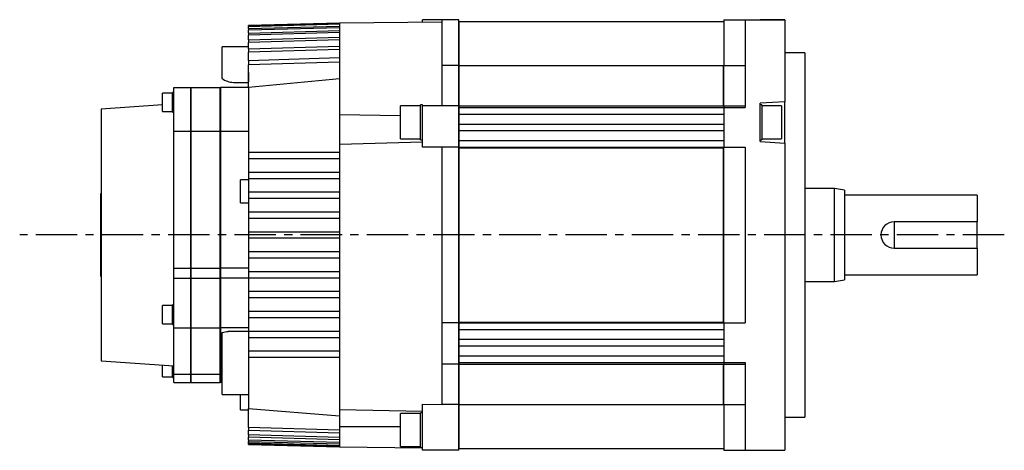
# Model space of a CAD drawing. Extents: x -443 to 632, y -303 to 271.
# Tile 3 of 4: x -231 to 66, y 141 to 271. Entities that reach past the tile are written whole.
import ezdxf

# ---------------------------------------------------------------- set-up
doc = ezdxf.new("R2010")
doc.units = 0
doc.linetypes.add('CENTER', pattern=[2, 1.25, -0.25, 0.25, -0.25])
doc.layers.add('CENTER', color=6, linetype='CENTER')
doc.layers.add('OUTLINE', color=7, linetype='CONTINUOUS')

msp = doc.modelspace()

# ---------------------------------------------------------------- linework, layer by layer
at = {"layer": 'CENTER', "ltscale": 10}
msp.add_line((66.24, 205.7), (-231.1, 205.7), dxfattribs=at)
at = {"layer": 'OUTLINE'}
for p, q in [((-109.5, 269.94), (-109.5, 270.7)), ((-103.5, 270.7), (-109.5, 270.7)), ((-103.5, 256.82), (-103.5, 270.7)), ((-98.5, 270.7), (-103.5, 270.7)), ((-98.5, 256.82), (-98.5, 270.7)), ((-18.5, 270.7), (-18.5, 256.82)), ((-18.5, 270.7), (-12, 270.7)), ((-12, 270.7), (-12, 247.95)), ((-12, 270.7), (0, 270.7)), ((0, 270.7), (-7.5, 270.7)), ((0, 270.7), (0, 247.95)), ((-134.5, 269.7), (-162, 268.98)), ((-134.5, 269.69), (-162, 268.97)), ((-162, 268.78), (-134.5, 269.5)), ((-134.5, 269.31), (-162, 268.59)), ((-162, 268.98), (-162, 268.97)), ((-162, 268.78), (-162, 268.97)), ((-162, 268.78), (-162, 268.59)), ((-162, 268.01), (-134.5, 268.74)), ((-162, 268.01), (-162, 268.59)), ((-162, 267.63), (-134.5, 268.36)), ((-162, 268.01), (-162, 267.63)), ((-162, 266.65), (-162, 267.63)), ((-103.5, 270), (-134.5, 269.7)), ((-134.5, 269.7), (-134.5, 269.69)), ((-134.5, 269.69), (-134.5, 269.5)), ((-134.5, 269.5), (-134.5, 269.31)), ((-134.5, 269.31), (-134.5, 268.74)), ((-134.5, 268.74), (-134.5, 268.36)), ((-134.5, 268.36), (-134.5, 267.4)), ((-98.4, 269), (-98.5, 269)), ((-98.4, 256.85), (-98.4, 270.2)), ((-98.4, 270.2), (-18.5, 270.2)), ((-162, 266.65), (-134.5, 267.4)), ((-134.5, 266.81), (-162, 266.06)), ((-162, 266.65), (-162, 266.06)), ((-162, 264.65), (-162, 266.06)), ((-162, 264.65), (-134.5, 265.42)), ((-162, 264.65), (-162, 263.83)), ((-134.5, 267.4), (-134.5, 266.81)), ((-134.5, 266.81), (-134.5, 265.42)), ((-134.5, 265.42), (-134.5, 264.61)), ((-170, 262.48), (-170, 262.49)), ((-162, 262.49), (-170, 262.49)), ((-170, 256.48), (-170, 262.48)), ((-134.5, 264.61), (-162, 263.83)), ((-162, 261.94), (-162, 263.83)), ((-162, 261.94), (-134.5, 262.75)), ((-162, 261.94), (-162, 260.86)), ((-134.5, 261.69), (-162, 260.86)), ((-134.5, 264.61), (-134.5, 262.75)), ((-134.5, 262.75), (-134.5, 261.69)), ((-134.5, 261.69), (-134.5, 259.28)), ((-162, 258.42), (-162, 260.86)), ((-162, 258.42), (-134.5, 259.28)), ((-134.5, 259.28), (-134.5, 257.92)), ((6, 260.7), (0, 260.7)), ((6, 260.7), (6, 150.7)), ((-170, 253.5), (-170, 256.48)), ((-162, 258.42), (-162, 257.03)), ((-134.5, 257.92), (-162, 257.03)), ((-162, 250.36), (-162, 257.03)), ((-134.5, 257.92), (-134.5, 242.05)), ((-98.5, 256.82), (-103.5, 256.82)), ((-103.5, 244.7), (-103.5, 256.82)), ((-98.5, 244.7), (-98.5, 256.82)), ((-98.4, 244.66), (-98.4, 256.85)), ((-98.4, 256.85), (-18.6, 256.85)), ((-18.6, 244.66), (-18.6, 256.85)), ((-18.5, 244.7), (-18.5, 256.82)), ((-18.5, 256.82), (-12, 256.82)), ((-170, 252.94), (-170, 253.5)), ((-162, 254.72), (-162, 251.95)), ((-162, 250.36), (-134.5, 252.93)), ((-18.5, 255.55), (-18.6, 255.55)), ((-184.5, 237), (-184.5, 250.2)), ((-184.5, 250.2), (-179.5, 250.2)), ((-179.5, 250.2), (-179.5, 237)), ((-179.4, 250.2), (-179.4, 237)), ((-179.4, 250.2), (-170.6, 250.2)), ((-170.6, 237), (-170.6, 250.2)), ((-170.5, 250.2), (-170.5, 237)), ((-162, 250.2), (-170.5, 250.2)), ((-166.54, 251.75), (-162, 251.75)), ((-162, 250.36), (-162, 230.7)), ((-187.95, 245.77), (-187.95, 248.52)), ((-184.95, 248.52), (-187.95, 248.52)), ((-184.95, 245.77), (-184.95, 248.72)), ((-184.5, 248.72), (-184.95, 248.72)), ((-12, 247.95), (-12, 244.2)), ((0, 247.95), (0, 245.95)), ((-187.95, 244.96), (-206.5, 243.7)), ((-187.95, 243.02), (-187.95, 245.77)), ((-184.95, 242.82), (-184.95, 245.77)), ((-179.4, 246.2), (-179.5, 246.2)), ((-170.5, 246.2), (-170.6, 246.2)), ((-116.1, 234.7), (-116.1, 244.7)), ((-110.1, 244.7), (-116.1, 244.7)), ((-110.1, 234.45), (-110.1, 244.95)), ((-109.5, 244.95), (-110.1, 244.95)), ((-109.5, 244.7), (-109.5, 244.95)), ((-109.5, 232.2), (-109.5, 244.7)), ((-98.5, 244.7), (-109.5, 244.7)), ((-98.5, 232.2), (-98.5, 244.7)), ((-98.4, 244.2), (-98.4, 244.66)), ((-98.4, 244.66), (-18.6, 244.66)), ((-98.4, 242.2), (-98.4, 244.2)), ((-98.4, 244.2), (-18.5, 244.2)), ((-18.5, 244.71), (-18.6, 244.71)), ((-18.5, 244.7), (-18.5, 244.2)), ((-18.5, 244.7), (-12, 244.7)), ((-18.5, 244.2), (-18.5, 232.2)), ((-18.5, 244.2), (-12, 244.2)), ((0, 245.95), (-7.5, 245.45)), ((-7.5, 233.95), (-7.5, 245.45)), ((-7, 244.95), (-7.5, 244.95)), ((-7, 244.95), (-7, 234.45)), ((-1, 244.7), (-7, 244.7)), ((-1, 244.7), (-1, 234.7)), ((0, 233.45), (0, 245.95)), ((-206.5, 243.7), (-206.5, 167.7)), ((-187.95, 243.02), (-184.95, 243.02)), ((-184.95, 242.82), (-184.5, 242.82)), ((-134.5, 242.05), (-134.5, 233.13)), ((-134.5, 242.05), (-116.1, 241.77)), ((-98.4, 239.2), (-98.4, 242.2)), ((-98.4, 242.2), (-18.5, 242.2)), ((-98.4, 237.2), (-98.4, 239.2)), ((-98.4, 239.2), (-18.5, 239.2)), ((-184.5, 195.7), (-184.5, 237)), ((-184.5, 237), (-179.5, 237)), ((-179.5, 237), (-179.5, 195.7)), ((-179.4, 237), (-179.4, 195.7)), ((-179.4, 237), (-170.6, 237)), ((-170.6, 195.7), (-170.6, 237)), ((-170.5, 237), (-170.5, 195.7)), ((-170.5, 237), (-162, 237)), ((-98.4, 234.2), (-98.4, 237.2)), ((-98.4, 237.2), (-18.5, 237.2)), ((-134.5, 233.13), (-109.5, 233.81)), ((-134.5, 233.13), (-134.5, 230.7)), ((-116.1, 234.7), (-110.1, 234.7)), ((-110.1, 234.45), (-109.5, 234.45)), ((-98.5, 232.2), (-109.5, 232.2)), ((-103.5, 179.2), (-103.5, 232.2)), ((-98.5, 179.2), (-98.5, 232.2)), ((-98.4, 232.2), (-98.4, 234.2)), ((-98.4, 234.2), (-18.5, 234.2)), ((-98.4, 231.99), (-98.4, 232.2)), ((-98.4, 232.2), (-18.5, 232.2)), ((-98.4, 179.4), (-98.4, 231.99)), ((-98.4, 231.99), (-18.6, 231.99)), ((-18.6, 179.4), (-18.6, 231.99)), ((-18.5, 231.96), (-18.6, 231.96)), ((-18.5, 231.99), (-18.5, 232.2)), ((-18.5, 232.2), (-12, 232.2)), ((-18.5, 179.4), (-18.5, 231.99)), ((-12, 232.2), (-12, 179.2)), ((-7.5, 234.45), (-7, 234.45)), ((-7.5, 233.95), (0, 233.45)), ((-7, 234.7), (-1, 234.7)), ((0, 233.45), (0, 163.45)), ((-162, 230.7), (-162, 228.7)), ((-162, 230.7), (-134.5, 230.7)), ((-134.5, 230.7), (-134.5, 228.7)), ((-162, 228.7), (-162, 224.7)), ((-134.5, 228.7), (-162, 228.7)), ((-134.5, 228.7), (-134.5, 224.7)), ((-162, 224.7), (-162, 222.7)), ((-162, 224.7), (-134.5, 224.7)), ((-134.5, 224.7), (-134.5, 222.7)), ((-164.38, 215.4), (-164.38, 222.4)), ((-162, 222.4), (-164.38, 222.4)), ((-162, 222.7), (-162, 218.7)), ((-134.5, 222.7), (-162, 222.7)), ((-134.5, 222.7), (-134.5, 218.7)), ((-206.6, 218.2), (-206.5, 218.2)), ((-206.6, 193.2), (-206.6, 218.2)), ((-162, 218.7), (-162, 216.7)), ((-162, 218.7), (-134.5, 218.7)), ((-134.5, 218.7), (-134.5, 216.7)), ((15, 219.7), (6, 219.7)), ((15, 191.7), (15, 219.7)), ((18, 219.2), (15, 219.7)), ((18, 219.2), (18, 192.2)), ((58, 217.7), (18, 217.7)), ((58, 217.7), (58, 209.7)), ((-164.38, 215.4), (-162, 215.4)), ((-162, 216.7), (-162, 212.7)), ((-134.5, 216.7), (-162, 216.7)), ((-134.5, 216.7), (-134.5, 212.7)), ((-162, 212.7), (-162, 210.7)), ((-162, 212.7), (-134.5, 212.7)), ((-134.5, 212.7), (-134.5, 210.7)), ((-162, 210.7), (-162, 206.7)), ((-134.5, 210.7), (-162, 210.7)), ((-134.5, 210.7), (-134.5, 206.7)), ((33, 209.7), (33, 201.7)), ((58, 209.7), (33, 209.7)), ((58, 201.7), (58, 209.7)), ((-162, 206.7), (-162, 204.7)), ((-162, 206.7), (-134.5, 206.7)), ((-134.5, 206.7), (-134.5, 204.7)), ((-162, 204.7), (-162, 200.7)), ((-134.5, 204.7), (-162, 204.7)), ((-134.5, 204.7), (-134.5, 200.7)), ((-162, 200.7), (-134.5, 200.7)), ((-162, 200.7), (-162, 198.7)), ((-134.5, 200.7), (-134.5, 198.7)), ((33, 201.7), (58, 201.7)), ((58, 201.7), (58, 193.7)), ((-162, 198.7), (-162, 194.7)), ((-134.5, 198.7), (-162, 198.7)), ((-134.5, 198.7), (-134.5, 194.7)), ((-184.5, 192.7), (-184.5, 195.7)), ((-184.5, 195.7), (-179.5, 195.7)), ((-179.5, 195.7), (-179.5, 192.7)), ((-179.4, 195.7), (-179.4, 192.7)), ((-179.4, 195.7), (-170.6, 195.7)), ((-170.6, 192.7), (-170.6, 195.7)), ((-170.5, 195.7), (-170.5, 192.7)), ((-162, 195.7), (-170.5, 195.7)), ((-162, 194.7), (-162, 192.7)), ((-162, 194.7), (-134.5, 194.7)), ((-134.5, 194.7), (-134.5, 192.7)), ((18, 193.7), (58, 193.7)), ((-206.6, 193.2), (-206.5, 193.2)), ((-184.5, 177.7), (-184.5, 192.7)), ((-184.5, 192.7), (-179.5, 192.7)), ((-179.5, 192.7), (-179.5, 177.7)), ((-179.4, 192.7), (-179.4, 177.7)), ((-179.4, 192.7), (-170.6, 192.7)), ((-170.6, 177.7), (-170.6, 192.7)), ((-170.5, 192.7), (-170.5, 177.7)), ((-162, 192.7), (-170.5, 192.7)), ((-162, 192.7), (-162, 188.7)), ((-134.5, 192.7), (-162, 192.7)), ((-134.5, 192.7), (-134.5, 188.7)), ((6, 191.7), (15, 191.7)), ((15, 191.7), (18, 192.2)), ((-162, 188.7), (-162, 186.7)), ((-162, 188.7), (-134.5, 188.7)), ((-134.5, 188.7), (-134.5, 186.7)), ((-187.95, 178.87), (-187.95, 184.37)), ((-184.95, 184.37), (-187.95, 184.37)), ((-184.95, 178.67), (-184.95, 184.57)), ((-184.5, 184.57), (-184.95, 184.57)), ((-162, 186.7), (-162, 182.7)), ((-134.5, 186.7), (-162, 186.7)), ((-134.5, 186.7), (-134.5, 182.7)), ((-162, 182.7), (-162, 180.7)), ((-162, 182.7), (-134.5, 182.7)), ((-134.5, 182.7), (-134.5, 180.7)), ((-187.95, 178.87), (-184.95, 178.87)), ((-184.95, 178.67), (-184.5, 178.67)), ((-162, 180.7), (-162, 176.7)), ((-134.5, 180.7), (-162, 180.7)), ((-134.5, 180.7), (-134.5, 176.7)), ((-103.5, 166.7), (-103.5, 179.2)), ((-98.5, 179.2), (-103.5, 179.2)), ((-98.5, 166.7), (-98.5, 179.2)), ((-98.4, 179.2), (-98.4, 179.4)), ((-98.4, 179.4), (-18.6, 179.4)), ((-98.4, 177.2), (-98.4, 179.2)), ((-98.4, 179.2), (-18.5, 179.2)), ((-18.5, 179.44), (-18.6, 179.44)), ((-18.5, 179.2), (-18.5, 179.4)), ((-18.5, 179.2), (-12, 179.2)), ((-18.5, 179.2), (-18.5, 167.2)), ((-184.5, 163.7), (-184.5, 177.7)), ((-184.5, 177.7), (-179.5, 177.7)), ((-179.5, 177.7), (-179.5, 163.7)), ((-179.4, 177.7), (-179.4, 163.7)), ((-179.4, 177.7), (-170.6, 177.7)), ((-170.6, 163.7), (-170.6, 177.7)), ((-170.5, 177.7), (-170.5, 163.7)), ((-162, 177.7), (-170.5, 177.7)), ((-170, 176.26), (-168.51, 176.53)), ((-170, 175.97), (-170, 176.26)), ((-170, 173.01), (-170, 175.97)), ((-168.51, 176.53), (-168.11, 176.54)), ((-162, 176.54), (-168.11, 176.54)), ((-162, 176.7), (-162, 174.7)), ((-162, 176.7), (-134.5, 176.7)), ((-134.5, 176.7), (-134.5, 174.7)), ((-98.4, 174.2), (-98.4, 177.2)), ((-98.4, 177.2), (-18.5, 177.2)), ((-170, 157.89), (-170, 173.01)), ((-162, 174.7), (-162, 170.7)), ((-134.5, 174.7), (-162, 174.7)), ((-134.5, 174.7), (-134.5, 170.7)), ((-98.4, 172.2), (-98.4, 174.2)), ((-98.4, 174.2), (-18.5, 174.2)), ((-162, 170.7), (-162, 168.7)), ((-162, 170.7), (-134.5, 170.7)), ((-134.5, 170.7), (-134.5, 168.7)), ((-98.4, 169.2), (-98.4, 172.2)), ((-98.4, 172.2), (-18.5, 172.2)), ((-206.5, 167.7), (-184.5, 166.2)), ((-162, 168.7), (-162, 153.36)), ((-134.5, 168.7), (-162, 168.7)), ((-134.5, 168.7), (-134.5, 153.02)), ((-103.5, 154.57), (-103.5, 166.7)), ((-98.5, 166.7), (-103.5, 166.7)), ((-98.5, 154.57), (-98.5, 166.7)), ((-98.4, 167.2), (-98.4, 169.2)), ((-98.4, 169.2), (-18.5, 169.2)), ((-98.4, 166.73), (-98.4, 167.2)), ((-98.4, 167.2), (-18.5, 167.2)), ((-98.4, 154.55), (-98.4, 166.73)), ((-98.4, 166.73), (-18.6, 166.73)), ((-18.6, 154.55), (-18.6, 166.73)), ((-18.5, 166.69), (-18.6, 166.69)), ((-18.5, 167.2), (-18.5, 166.7)), ((-18.5, 167.2), (-12, 167.2)), ((-18.5, 154.57), (-18.5, 166.7)), ((-18.5, 166.7), (-12, 166.7)), ((-12, 167.2), (-12, 163.45)), ((-187.95, 162.87), (-187.95, 166.43)), ((-184.95, 162.67), (-184.95, 166.23)), ((-184.5, 161.2), (-184.5, 163.7)), ((-184.5, 163.7), (-179.5, 163.7)), ((-179.5, 165.2), (-179.4, 165.2)), ((-179.5, 163.7), (-179.5, 161.2)), ((-179.4, 163.7), (-179.4, 161.2)), ((-179.4, 163.7), (-170.6, 163.7)), ((-170.6, 165.2), (-170.5, 165.2)), ((-170.6, 161.2), (-170.6, 163.7)), ((-170.5, 163.7), (-170.5, 161.2)), ((-170.5, 163.7), (-170, 163.7)), ((-187.95, 162.87), (-184.95, 162.87)), ((-184.95, 162.67), (-184.5, 162.67)), ((-184.5, 161.2), (-179.5, 161.2)), ((-179.4, 161.2), (-170.6, 161.2)), ((-170, 161.2), (-170.5, 161.2)), ((-12, 163.45), (-12, 140.7)), ((0, 163.45), (0, 140.7)), ((-170, 157.57), (-170, 157.89)), ((-170, 157.57), (-162, 157.57)), ((-164.38, 152.93), (-164.38, 157.57)), ((-109.5, 148.4), (-109.5, 154.65)), ((-109.5, 154.65), (-103.5, 154.57)), ((-18.5, 155.85), (-18.6, 155.85)), ((-164.38, 152.93), (-162, 152.93)), ((-162, 147.57), (-162, 153.36)), ((-162, 153.36), (-134.5, 151.15)), ((-134.5, 153.14), (-134.5, 147.87)), ((-134.5, 153.02), (-109.5, 152.47)), ((-116.1, 141.8), (-116.1, 151.8)), ((-110.1, 151.8), (-116.1, 151.8)), ((-110.1, 141.55), (-110.1, 152.05)), ((-109.5, 152.05), (-110.1, 152.05)), ((-98.5, 154.57), (-103.5, 154.57)), ((-98.5, 140.7), (-98.5, 154.57)), ((-98.4, 141.2), (-98.4, 154.55)), ((-98.4, 154.55), (-18.6, 154.55)), ((-18.5, 154.57), (-18.5, 140.7)), ((-18.5, 154.57), (-12, 154.57)), ((0, 150.7), (6, 150.7)), ((-162, 147.57), (-162, 146.75)), ((-134.5, 146.78), (-162, 147.57)), ((-162, 145.34), (-162, 146.75)), ((-162, 146.75), (-134.5, 145.97)), ((-134.5, 147.87), (-116.1, 147.92)), ((-134.5, 147.87), (-134.5, 146.78)), ((-134.5, 146.78), (-134.5, 145.97)), ((-134.5, 145.97), (-134.5, 144.58)), ((-109.5, 145.2), (-109.5, 148.4)), ((-162, 145.34), (-162, 144.74)), ((-134.5, 144.58), (-162, 145.34)), ((-162, 143.77), (-162, 144.74)), ((-162, 144.74), (-134.5, 144)), ((-162, 143.77), (-162, 143.38)), ((-134.5, 143.03), (-162, 143.77)), ((-162, 142.81), (-162, 143.38)), ((-162, 143.38), (-134.5, 142.65)), ((-162, 142.81), (-162, 142.62)), ((-134.5, 142.08), (-162, 142.81)), ((-134.5, 144.58), (-134.5, 144)), ((-134.5, 144), (-134.5, 143.03)), ((-134.5, 143.03), (-134.5, 142.65)), ((-109.5, 140.7), (-109.5, 145.2)), ((-162, 142.43), (-162, 142.62)), ((-162, 142.62), (-134.5, 141.89)), ((-162, 142.43), (-162, 142.42)), ((-134.5, 141.71), (-162, 142.43)), ((-162, 142.42), (-134.5, 141.7)), ((-134.5, 142.65), (-134.5, 142.08)), ((-134.5, 142.08), (-134.5, 141.89)), ((-134.5, 141.89), (-134.5, 141.71)), ((-134.5, 141.71), (-134.5, 141.7)), ((-134.5, 141.7), (-109.5, 141.46)), ((-116.1, 141.8), (-110.1, 141.8)), ((-110.1, 141.55), (-109.5, 141.55)), ((-98.5, 140.7), (-109.5, 140.7)), ((-98.5, 142.4), (-98.4, 142.4)), ((-98.4, 141.2), (-18.5, 141.2)), ((-18.5, 140.7), (-12, 140.7)), ((-12, 140.7), (0, 140.7)), ((-7.5, 140.7), (0, 140.7))]:
    msp.add_line(p, q, dxfattribs=at)
for centre, radius, start, end in [((-165.97, 259.01), 7.29, 236.3962, 265.473), ((33, 205.7), 4, 90, 270)]:
    msp.add_arc(centre, radius, start, end, dxfattribs=at)

doc.saveas('drawing.dxf')
